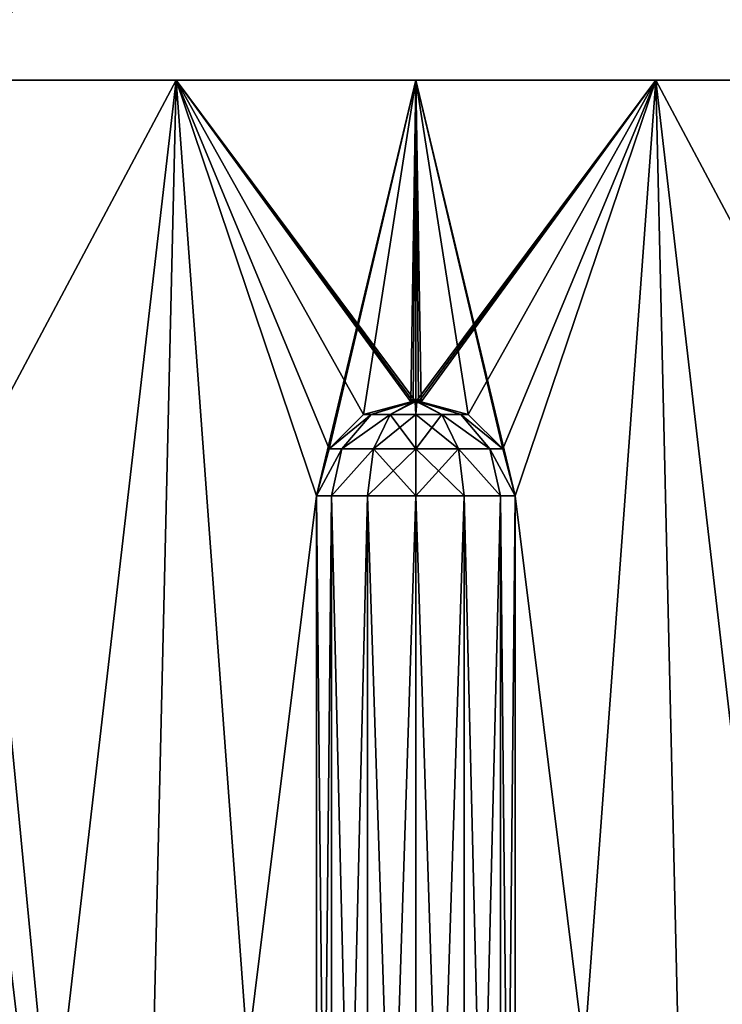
# Model space of a CAD drawing. Header units: millimetres. Extents: x -38 to 38, y -25 to 64.3.
# Tile 3 of 7: x -7.6 to 5.9, y -6.2 to 12.7. Entities that reach past the tile are written whole.
import ezdxf

# ---------------------------------------------------------------- set-up
doc = ezdxf.new("R2010")
doc.units = ezdxf.units.MM
doc.header["$LTSCALE"] = 101.851852
for name, color, linetype in [('1', 7, 'CONTINUOUS'), ('11', 7, 'CONTINUOUS'), ('17', 7, 'CONTINUOUS'), ('2', 7, 'CONTINUOUS'), ('26', 7, 'CONTINUOUS'), ('29', 7, 'CONTINUOUS'), ('3', 7, 'CONTINUOUS'), ('4', 7, 'CONTINUOUS'), ('6', 7, 'CONTINUOUS'), ('7', 7, 'CONTINUOUS')]:
    doc.layers.add(name, color=color, linetype=linetype)

msp = doc.modelspace()

# ---------------------------------------------------------------- linework, layer by layer
at = {"layer": '1', "color": 32, "linetype": 'Continuous', "true_color": 0xd1691f}
for points in [[(-4.583, 11.5, -20.494), (-8.813, 3.55, -19.061), (-8.944, 11.5, -19), (-4.583, 11.5, -20.494)], [(-4.583, 11.5, 20.494), (-8.944, 11.5, 19), (-5.435, -25, 20.284), (-4.583, 11.5, 20.494)], [(-5.435, -25, 20.284), (-8.944, 11.5, 19), (-8.813, 3.55, 19.061), (-5.435, -25, 20.284)], [(-8.813, -25, -19.061), (-8.813, 3.55, -19.061), (-4.583, 11.5, -20.494), (-8.813, -25, -19.061)], [(-5.435, -25, -20.284), (-8.813, -25, -19.061), (-4.583, 11.5, -20.494), (-5.435, -25, -20.284)], [(-1.898, 3.55, -20.914), (-5.435, -25, -20.284), (-4.583, 11.5, -20.494), (-1.898, 3.55, -20.914)], [(-1.898, -25, 20.914), (-4.583, 11.5, 20.494), (-5.435, -25, 20.284), (-1.898, -25, 20.914)], [(0, 11.5, -21), (-1.898, 3.55, -20.914), (-4.583, 11.5, -20.494), (0, 11.5, -21)], [(0, 11.5, 21), (-4.583, 11.5, 20.494), (0, 5.35, 21), (0, 11.5, 21)], [(0, 5.35, 21), (-4.583, 11.5, 20.494), (-0.05, 5.35, 21), (0, 5.35, 21)], [(-0.05, 5.35, 21), (-4.583, 11.5, 20.494), (-0.1, 5.35, 21), (-0.05, 5.35, 21)], [(-0.1, 5.35, 21), (-4.583, 11.5, 20.494), (-1, 5.109, 20.976), (-0.1, 5.35, 21)], [(-1, 5.109, 20.976), (-4.583, 11.5, 20.494), (-1.658, 4.449, 20.934), (-1, 5.109, 20.976)], [(-1.658, 4.449, 20.934), (-4.583, 11.5, 20.494), (-1.898, 3.55, 20.914), (-1.658, 4.449, 20.934)], [(-1.898, 3.55, 20.914), (-4.583, 11.5, 20.494), (-1.898, -25, 20.914), (-1.898, 3.55, 20.914)], [(-1.658, 4.449, -20.934), (-1.898, 3.55, -20.914), (0, 11.5, -21), (-1.658, 4.449, -20.934)], [(-1, 5.109, -20.976), (-1.658, 4.449, -20.934), (0, 11.5, -21), (-1, 5.109, -20.976)], [(-0.1, 5.35, -21), (-1, 5.109, -20.976), (0, 11.5, -21), (-0.1, 5.35, -21)], [(-0.05, 5.35, -21), (-0.1, 5.35, -21), (0, 11.5, -21), (-0.05, 5.35, -21)], [(0, 5.35, -21), (-0.05, 5.35, -21), (0, 11.5, -21), (0, 5.35, -21)], [(-8.813, -25, 19.061), (-5.435, -25, 20.284), (-8.813, 3.55, 19.061), (-8.813, -25, 19.061)], [(-1.898, -25, -20.914), (-5.435, -25, -20.284), (-1.898, 3.55, -20.914), (-1.898, -25, -20.914)]]:
    msp.add_3dface(points, dxfattribs=at)
at = {"layer": '11', "color": 32, "linetype": 'Continuous', "true_color": 0xd1691f}
for points in [[(-1.616, -25, -20.001), (-1.898, -25, -20.914), (-1.616, 3.55, -20.001), (-1.616, -25, -20.001)], [(-1.898, -25, -20.914), (-1.898, 3.55, -20.914), (-1.616, 3.55, -20.001), (-1.898, -25, -20.914)], [(-0.925, 3.55, -19.34), (-1.616, -25, -20.001), (-1.616, 3.55, -20.001), (-0.925, 3.55, -19.34)], [(-0.925, -25, -19.34), (-1.616, -25, -20.001), (-0.925, 3.55, -19.34), (-0.925, -25, -19.34)], [(0, -25, -19.1), (-0.925, -25, -19.34), (0, 3.55, -19.1), (0, -25, -19.1)], [(0, 3.55, -19.1), (-0.925, -25, -19.34), (-0.925, 3.55, -19.34), (0, 3.55, -19.1)], [(0.925, -25, -19.34), (0, -25, -19.1), (0.925, 3.55, -19.34), (0.925, -25, -19.34)], [(0.925, 3.55, -19.34), (0, -25, -19.1), (0, 3.55, -19.1), (0.925, 3.55, -19.34)], [(1.616, -25, -20.001), (0.925, -25, -19.34), (1.616, 3.55, -20.001), (1.616, -25, -20.001)], [(1.616, 3.55, -20.001), (0.925, -25, -19.34), (0.925, 3.55, -19.34), (1.616, 3.55, -20.001)], [(1.898, 3.55, -20.914), (1.898, -25, -20.914), (1.616, -25, -20.001), (1.898, 3.55, -20.914)], [(1.898, 3.55, -20.914), (1.616, -25, -20.001), (1.616, 3.55, -20.001), (1.898, 3.55, -20.914)]]:
    msp.add_3dface(points, dxfattribs=at)
at = {"layer": '17', "color": 32, "linetype": 'Continuous', "true_color": 0xd1691f}
for points in [[(-1.898, 3.55, 20.914), (-1.898, -25, 20.914), (-1.616, -25, 20.001), (-1.898, 3.55, 20.914)], [(-1.898, 3.55, 20.914), (-1.616, -25, 20.001), (-1.616, 3.55, 20.001), (-1.898, 3.55, 20.914)], [(-1.616, -25, 20.001), (-0.925, -25, 19.34), (-1.616, 3.55, 20.001), (-1.616, -25, 20.001)], [(-1.616, 3.55, 20.001), (-0.925, -25, 19.34), (-0.925, 3.55, 19.34), (-1.616, 3.55, 20.001)], [(-0.925, -25, 19.34), (0, -25, 19.1), (-0.925, 3.55, 19.34), (-0.925, -25, 19.34)], [(-0.925, 3.55, 19.34), (0, -25, 19.1), (0, 3.55, 19.1), (-0.925, 3.55, 19.34)], [(0, -25, 19.1), (0.925, -25, 19.34), (0, 3.55, 19.1), (0, -25, 19.1)], [(0, 3.55, 19.1), (0.925, -25, 19.34), (0.925, 3.55, 19.34), (0, 3.55, 19.1)], [(0.925, -25, 19.34), (1.616, -25, 20.001), (0.925, 3.55, 19.34), (0.925, -25, 19.34)], [(0.925, 3.55, 19.34), (1.616, -25, 20.001), (1.616, 3.55, 20.001), (0.925, 3.55, 19.34)], [(1.898, -25, 20.914), (1.898, 3.55, 20.914), (1.616, 3.55, 20.001), (1.898, -25, 20.914)], [(1.616, -25, 20.001), (1.898, -25, 20.914), (1.616, 3.55, 20.001), (1.616, -25, 20.001)]]:
    msp.add_3dface(points, dxfattribs=at)
at = {"layer": '2', "color": 32, "linetype": 'Continuous', "true_color": 0xd1691f}
for points in [[(0.1, 5.35, 21), (0, 11.5, 21), (0.05, 5.35, 21), (0.1, 5.35, 21)], [(1, 5.109, 20.976), (0, 11.5, 21), (0.1, 5.35, 21), (1, 5.109, 20.976)], [(1.658, 4.449, 20.934), (0, 11.5, 21), (1, 5.109, 20.976), (1.658, 4.449, 20.934)], [(0, 11.5, 21), (1.898, 3.55, 20.914), (4.583, 11.5, 20.494), (0, 11.5, 21)], [(1.898, 3.55, 20.914), (0, 11.5, 21), (1.658, 4.449, 20.934), (1.898, 3.55, 20.914)], [(0, 11.5, 21), (0, 5.35, 21), (0.05, 5.35, 21), (0, 11.5, 21)], [(0, 5.35, -21), (4.583, 11.5, -20.494), (0.05, 5.35, -21), (0, 5.35, -21)], [(0, 5.35, -21), (0, 11.5, -21), (4.583, 11.5, -20.494), (0, 5.35, -21)], [(4.583, 11.5, -20.494), (0.1, 5.35, -21), (0.05, 5.35, -21), (4.583, 11.5, -20.494)], [(1, 5.109, -20.976), (0.1, 5.35, -21), (4.583, 11.5, -20.494), (1, 5.109, -20.976)], [(1.658, 4.449, -20.934), (1, 5.109, -20.976), (4.583, 11.5, -20.494), (1.658, 4.449, -20.934)], [(1.898, 3.55, -20.914), (1.658, 4.449, -20.934), (4.583, 11.5, -20.494), (1.898, 3.55, -20.914)], [(1.898, 3.55, 20.914), (5.435, -25, 20.284), (4.583, 11.5, 20.494), (1.898, 3.55, 20.914)], [(5.435, -25, -20.284), (1.898, -25, -20.914), (4.583, 11.5, -20.494), (5.435, -25, -20.284)], [(1.898, -25, -20.914), (1.898, 3.55, -20.914), (4.583, 11.5, -20.494), (1.898, -25, -20.914)], [(8.813, -25, 19.061), (8.813, 3.55, 19.061), (4.583, 11.5, 20.494), (8.813, -25, 19.061)], [(4.583, 11.5, 20.494), (8.813, 3.55, 19.061), (8.944, 11.5, 19), (4.583, 11.5, 20.494)], [(5.435, -25, 20.284), (8.813, -25, 19.061), (4.583, 11.5, 20.494), (5.435, -25, 20.284)], [(8.944, 11.5, -19), (5.435, -25, -20.284), (4.583, 11.5, -20.494), (8.944, 11.5, -19)], [(8.813, 3.55, -19.061), (5.435, -25, -20.284), (8.944, 11.5, -19), (8.813, 3.55, -19.061)], [(1.898, -25, 20.914), (5.435, -25, 20.284), (1.898, 3.55, 20.914), (1.898, -25, 20.914)], [(8.813, -25, -19.061), (5.435, -25, -20.284), (8.813, 3.55, -19.061), (8.813, -25, -19.061)]]:
    msp.add_3dface(points, dxfattribs=at)
at = {"layer": '26', "color": 32, "linetype": 'Continuous', "true_color": 0xd1691f}
for points in [[(-1, 5.109, -20.976), (-0.1, 5.35, -21), (-0.087, 5.35, -20.95), (-1, 5.109, -20.976)], [(-1, 5.109, -20.976), (-0.087, 5.35, -20.95), (-0.858, 5.109, -20.486), (-1, 5.109, -20.976)], [(-0.858, 5.109, -20.486), (-0.05, 5.35, -20.913), (-0.493, 5.109, -20.13), (-0.858, 5.109, -20.486)], [(-0.087, 5.35, -20.95), (-0.05, 5.35, -20.913), (-0.858, 5.109, -20.486), (-0.087, 5.35, -20.95)], [(-0.493, 5.109, -20.13), (-0.017, 5.35, -20.902), (0, 5.109, -20), (-0.493, 5.109, -20.13)], [(-0.05, 5.35, -20.913), (-0.017, 5.35, -20.902), (-0.493, 5.109, -20.13), (-0.05, 5.35, -20.913)], [(-0.017, 5.35, -20.902), (0.017, 5.35, -20.902), (0, 5.109, -20), (-0.017, 5.35, -20.902)], [(0, 5.109, -20), (0.017, 5.35, -20.902), (0.493, 5.109, -20.13), (0, 5.109, -20)], [(0.017, 5.35, -20.902), (0.05, 5.35, -20.913), (0.493, 5.109, -20.13), (0.017, 5.35, -20.902)], [(0.493, 5.109, -20.13), (0.05, 5.35, -20.913), (0.858, 5.109, -20.486), (0.493, 5.109, -20.13)], [(0.05, 5.35, -20.913), (0.087, 5.35, -20.95), (0.858, 5.109, -20.486), (0.05, 5.35, -20.913)], [(0.1, 5.35, -21), (1, 5.109, -20.976), (0.087, 5.35, -20.95), (0.1, 5.35, -21)], [(0.087, 5.35, -20.95), (1, 5.109, -20.976), (0.858, 5.109, -20.486), (0.087, 5.35, -20.95)], [(-1.658, 4.449, -20.934), (-1, 5.109, -20.976), (-0.858, 5.109, -20.486), (-1.658, 4.449, -20.934)], [(-1.658, 4.449, -20.934), (-0.858, 5.109, -20.486), (-1.415, 4.449, -20.133), (-1.658, 4.449, -20.934)], [(-0.858, 5.109, -20.486), (-0.493, 5.109, -20.13), (-1.415, 4.449, -20.133), (-0.858, 5.109, -20.486)], [(-1.415, 4.449, -20.133), (-0.493, 5.109, -20.13), (-0.811, 4.449, -19.552), (-1.415, 4.449, -20.133)], [(-0.811, 4.449, -19.552), (0, 5.109, -20), (0, 4.449, -19.341), (-0.811, 4.449, -19.552)], [(-0.493, 5.109, -20.13), (0, 5.109, -20), (-0.811, 4.449, -19.552), (-0.493, 5.109, -20.13)], [(0, 4.449, -19.341), (0.493, 5.109, -20.13), (0.811, 4.449, -19.552), (0, 4.449, -19.341)], [(0, 5.109, -20), (0.493, 5.109, -20.13), (0, 4.449, -19.341), (0, 5.109, -20)], [(0.811, 4.449, -19.552), (0.493, 5.109, -20.13), (1.415, 4.449, -20.133), (0.811, 4.449, -19.552)], [(0.493, 5.109, -20.13), (0.858, 5.109, -20.486), (1.415, 4.449, -20.133), (0.493, 5.109, -20.13)], [(1, 5.109, -20.976), (1.658, 4.449, -20.934), (0.858, 5.109, -20.486), (1, 5.109, -20.976)], [(0.858, 5.109, -20.486), (1.658, 4.449, -20.934), (1.415, 4.449, -20.133), (0.858, 5.109, -20.486)], [(-1.616, 3.55, -20.001), (-1.898, 3.55, -20.914), (-1.415, 4.449, -20.133), (-1.616, 3.55, -20.001)], [(-1.898, 3.55, -20.914), (-1.658, 4.449, -20.934), (-1.415, 4.449, -20.133), (-1.898, 3.55, -20.914)], [(-1.616, 3.55, -20.001), (-1.415, 4.449, -20.133), (-0.811, 4.449, -19.552), (-1.616, 3.55, -20.001)], [(-0.925, 3.55, -19.34), (-1.616, 3.55, -20.001), (-0.811, 4.449, -19.552), (-0.925, 3.55, -19.34)], [(-0.925, 3.55, -19.34), (-0.811, 4.449, -19.552), (0, 4.449, -19.341), (-0.925, 3.55, -19.34)], [(0, 3.55, -19.1), (-0.925, 3.55, -19.34), (0, 4.449, -19.341), (0, 3.55, -19.1)], [(0, 3.55, -19.1), (0, 4.449, -19.341), (0.811, 4.449, -19.552), (0, 3.55, -19.1)], [(0.925, 3.55, -19.34), (0, 3.55, -19.1), (0.811, 4.449, -19.552), (0.925, 3.55, -19.34)], [(1.616, 3.55, -20.001), (0.811, 4.449, -19.552), (1.415, 4.449, -20.133), (1.616, 3.55, -20.001)], [(1.616, 3.55, -20.001), (0.925, 3.55, -19.34), (0.811, 4.449, -19.552), (1.616, 3.55, -20.001)], [(1.658, 4.449, -20.934), (1.898, 3.55, -20.914), (1.415, 4.449, -20.133), (1.658, 4.449, -20.934)], [(1.898, 3.55, -20.914), (1.616, 3.55, -20.001), (1.415, 4.449, -20.133), (1.898, 3.55, -20.914)]]:
    msp.add_3dface(points, dxfattribs=at)
at = {"layer": '29', "color": 32, "linetype": 'Continuous', "true_color": 0xd1691f}
for points in [[(-0.1, 5.35, 21), (-1, 5.109, 20.976), (-0.087, 5.35, 20.95), (-0.1, 5.35, 21)], [(-0.087, 5.35, 20.95), (-1, 5.109, 20.976), (-0.858, 5.109, 20.486), (-0.087, 5.35, 20.95)], [(-0.05, 5.35, 20.913), (-0.087, 5.35, 20.95), (-0.858, 5.109, 20.486), (-0.05, 5.35, 20.913)], [(-0.493, 5.109, 20.13), (-0.05, 5.35, 20.913), (-0.858, 5.109, 20.486), (-0.493, 5.109, 20.13)], [(-0.017, 5.35, 20.902), (-0.05, 5.35, 20.913), (-0.493, 5.109, 20.13), (-0.017, 5.35, 20.902)], [(0, 5.109, 20), (-0.017, 5.35, 20.902), (-0.493, 5.109, 20.13), (0, 5.109, 20)], [(0.017, 5.35, 20.902), (-0.017, 5.35, 20.902), (0, 5.109, 20), (0.017, 5.35, 20.902)], [(0.493, 5.109, 20.13), (0.017, 5.35, 20.902), (0, 5.109, 20), (0.493, 5.109, 20.13)], [(0.05, 5.35, 20.913), (0.017, 5.35, 20.902), (0.493, 5.109, 20.13), (0.05, 5.35, 20.913)], [(0.087, 5.35, 20.95), (0.05, 5.35, 20.913), (0.858, 5.109, 20.486), (0.087, 5.35, 20.95)], [(0.858, 5.109, 20.486), (0.05, 5.35, 20.913), (0.493, 5.109, 20.13), (0.858, 5.109, 20.486)], [(1, 5.109, 20.976), (0.1, 5.35, 21), (0.087, 5.35, 20.95), (1, 5.109, 20.976)], [(1, 5.109, 20.976), (0.087, 5.35, 20.95), (0.858, 5.109, 20.486), (1, 5.109, 20.976)], [(-1, 5.109, 20.976), (-1.658, 4.449, 20.934), (-0.858, 5.109, 20.486), (-1, 5.109, 20.976)], [(-0.858, 5.109, 20.486), (-1.658, 4.449, 20.934), (-1.415, 4.449, 20.133), (-0.858, 5.109, 20.486)], [(-0.811, 4.449, 19.552), (-0.493, 5.109, 20.13), (-1.415, 4.449, 20.133), (-0.811, 4.449, 19.552)], [(-0.493, 5.109, 20.13), (-0.858, 5.109, 20.486), (-1.415, 4.449, 20.133), (-0.493, 5.109, 20.13)], [(0, 4.449, 19.341), (-0.493, 5.109, 20.13), (-0.811, 4.449, 19.552), (0, 4.449, 19.341)], [(0, 5.109, 20), (-0.493, 5.109, 20.13), (0, 4.449, 19.341), (0, 5.109, 20)], [(0.811, 4.449, 19.552), (0, 5.109, 20), (0, 4.449, 19.341), (0.811, 4.449, 19.552)], [(0.493, 5.109, 20.13), (0, 5.109, 20), (0.811, 4.449, 19.552), (0.493, 5.109, 20.13)], [(0.858, 5.109, 20.486), (0.493, 5.109, 20.13), (1.415, 4.449, 20.133), (0.858, 5.109, 20.486)], [(1.415, 4.449, 20.133), (0.493, 5.109, 20.13), (0.811, 4.449, 19.552), (1.415, 4.449, 20.133)], [(1.658, 4.449, 20.934), (1, 5.109, 20.976), (0.858, 5.109, 20.486), (1.658, 4.449, 20.934)], [(1.658, 4.449, 20.934), (0.858, 5.109, 20.486), (1.415, 4.449, 20.133), (1.658, 4.449, 20.934)], [(-1.658, 4.449, 20.934), (-1.898, 3.55, 20.914), (-1.415, 4.449, 20.133), (-1.658, 4.449, 20.934)], [(-1.898, 3.55, 20.914), (-1.616, 3.55, 20.001), (-1.415, 4.449, 20.133), (-1.898, 3.55, 20.914)], [(-1.616, 3.55, 20.001), (-0.925, 3.55, 19.34), (-0.811, 4.449, 19.552), (-1.616, 3.55, 20.001)], [(-1.616, 3.55, 20.001), (-0.811, 4.449, 19.552), (-1.415, 4.449, 20.133), (-1.616, 3.55, 20.001)], [(-0.925, 3.55, 19.34), (0, 3.55, 19.1), (-0.811, 4.449, 19.552), (-0.925, 3.55, 19.34)], [(0, 3.55, 19.1), (0, 4.449, 19.341), (-0.811, 4.449, 19.552), (0, 3.55, 19.1)], [(0, 3.55, 19.1), (0.925, 3.55, 19.34), (0, 4.449, 19.341), (0, 3.55, 19.1)], [(0.925, 3.55, 19.34), (0.811, 4.449, 19.552), (0, 4.449, 19.341), (0.925, 3.55, 19.34)], [(0.925, 3.55, 19.34), (1.616, 3.55, 20.001), (0.811, 4.449, 19.552), (0.925, 3.55, 19.34)], [(1.616, 3.55, 20.001), (1.415, 4.449, 20.133), (0.811, 4.449, 19.552), (1.616, 3.55, 20.001)], [(1.898, 3.55, 20.914), (1.658, 4.449, 20.934), (1.415, 4.449, 20.133), (1.898, 3.55, 20.914)], [(1.616, 3.55, 20.001), (1.898, 3.55, 20.914), (1.415, 4.449, 20.133), (1.616, 3.55, 20.001)]]:
    msp.add_3dface(points, dxfattribs=at)
at = {"layer": '3', "color": 32, "linetype": 'Continuous', "true_color": 0xd1691f}
for points in [[(-8.944, 11.5, 19), (8.944, 11.5, 19), (8.944, 30.5, 19), (-8.944, 11.5, 19)], [(-8.944, 30.5, 19), (-8.944, 11.5, 19), (8.944, 30.5, 19), (-8.944, 30.5, 19)]]:
    msp.add_3dface(points, dxfattribs=at)
at = {"layer": '4', "color": 32, "linetype": 'Continuous', "true_color": 0xd1691f}
for points in [[(-8.944, 11.5, 19), (-4.583, 11.5, 20.494), (0, 11.5, 21), (-8.944, 11.5, 19)], [(-8.944, 11.5, 19), (0, 11.5, 21), (4.583, 11.5, 20.494), (-8.944, 11.5, 19)], [(-8.944, 11.5, 19), (4.583, 11.5, 20.494), (8.944, 11.5, 19), (-8.944, 11.5, 19)]]:
    msp.add_3dface(points, dxfattribs=at)
at = {"layer": '6', "color": 32, "linetype": 'Continuous', "true_color": 0xd1691f}
for points in [[(-8.944, 30.5, -19), (8.944, 30.5, -19), (8.944, 11.5, -19), (-8.944, 30.5, -19)], [(-8.944, 11.5, -19), (-8.944, 30.5, -19), (8.944, 11.5, -19), (-8.944, 11.5, -19)]]:
    msp.add_3dface(points, dxfattribs=at)
at = {"layer": '7', "color": 32, "linetype": 'Continuous', "true_color": 0xd1691f}
for points in [[(-4.583, 11.5, -20.494), (-8.944, 11.5, -19), (8.944, 11.5, -19), (-4.583, 11.5, -20.494)], [(0, 11.5, -21), (-4.583, 11.5, -20.494), (8.944, 11.5, -19), (0, 11.5, -21)], [(0, 11.5, -21), (8.944, 11.5, -19), (4.583, 11.5, -20.494), (0, 11.5, -21)]]:
    msp.add_3dface(points, dxfattribs=at)

doc.saveas('drawing.dxf')
